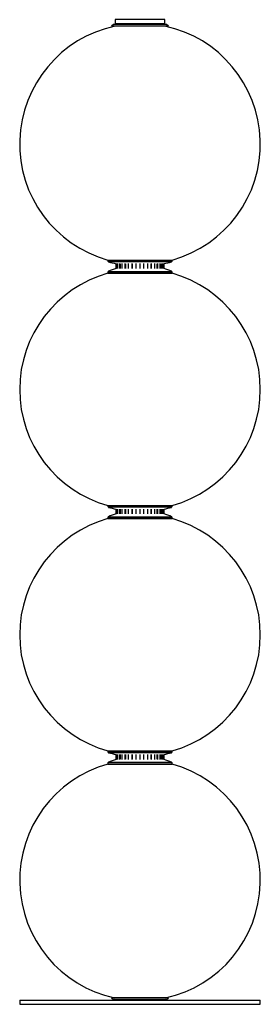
# Paper-space layout '_Izquierda' of a CAD drawing. Header units: millimetres. Extents: x -150 to 150, y 32 to 1258.
import ezdxf

# ---------------------------------------------------------------- set-up
doc = ezdxf.new("R2010")
doc.units = ezdxf.units.MM

psp = doc.layouts.new('_Izquierda')

# ---------------------------------------------------------------- linework, layer by layer
at = {"color": 7, "linetype": 'Continuous', "lineweight": 25}
for p, q in [((-32.9, 1252.3), (-35.7, 1250.3)), ((32.9, 1252.3), (-32.9, 1252.3)), ((-31, 1258.3), (-31, 1252.3)), ((31, 1258.3), (-31, 1258.3)), ((31, 1253.3), (-31, 1253.3)), ((31, 1252.3), (31, 1258.3)), ((35.7, 1250.3), (32.9, 1252.3)), ((35.7, 1250.3), (-35.7, 1250.3)), ((-40, 958.9), (-40, 957.6)), ((-40, 958.9), (40, 958.9)), ((-40, 957.6), (40, 957.6)), ((39.3, 956.7), (-39.3, 956.7)), ((40, 957.6), (40, 958.9)), ((-40, 944), (-40, 942.5)), ((40, 944), (-40, 944)), ((-39.4, 944.9), (39.4, 944.9)), ((-29.9, 948.3), (-29.9, 954.5)), ((-29.9, 948.4), (-29.9, 954.5)), ((-29, 948.3), (-29, 954.5)), ((-28.1, 948.6), (-28.1, 954.3)), ((-27.5, 948.3), (-27.5, 954.5)), ((-25, 948.3), (-25, 954.5)), ((-24.2, 948.6), (-24.2, 954.3)), ((-22.1, 948.3), (-22.1, 954.5)), ((-18.3, 948.3), (-18.3, 954.5)), ((-17.7, 948.6), (-17.7, 954.3)), ((-14.3, 948.3), (-14.3, 954.5)), ((-9.6, 948.3), (-9.6, 954.5)), ((-9.3, 948.6), (-9.3, 954.3)), ((-4.9, 948.3), (-4.9, 954.5)), ((0, 948.3), (0, 954.5)), ((4.8, 948.6), (4.8, 954.3)), ((4.9, 948.3), (4.9, 954.5)), ((9.9, 948.3), (9.9, 954.5)), ((13.8, 948.6), (13.8, 954.3)), ((14.3, 948.3), (14.3, 954.5)), ((18.5, 948.3), (18.5, 954.5)), ((21.3, 948.6), (21.3, 954.3)), ((22.1, 948.3), (22.1, 954.5)), ((25.2, 948.3), (25.2, 954.5)), ((26.6, 948.6), (26.6, 954.3)), ((27.5, 948.3), (27.5, 954.5)), ((29.1, 948.3), (29.1, 954.5)), ((29.9, 948.3), (29.9, 954.5)), ((30, 948.3), (30, 954.5)), ((40, 942.5), (40, 944)), ((-40, 942.5), (40, 942.5)), ((-40, 653.4), (-40, 652.1)), ((-40, 653.4), (40, 653.4)), ((-40, 652.1), (40, 652.1)), ((39.3, 651.1), (-39.3, 651.1)), ((40, 652.1), (40, 653.4)), ((-40, 638.5), (-40, 637)), ((40, 638.5), (-40, 638.5)), ((-39.4, 639.4), (39.4, 639.4)), ((-29.9, 642.8), (-29.9, 648.9)), ((-29.9, 642.8), (-29.9, 648.9)), ((-29, 642.8), (-29, 648.9)), ((-28.1, 643.1), (-28.1, 648.7)), ((-27.5, 642.8), (-27.5, 648.9)), ((-25, 642.8), (-25, 648.9)), ((-24.2, 643.1), (-24.2, 648.7)), ((-22.1, 642.8), (-22.1, 648.9)), ((-18.3, 642.8), (-18.3, 648.9)), ((-17.7, 643.1), (-17.7, 648.7)), ((-14.3, 642.8), (-14.3, 648.9)), ((-9.6, 642.8), (-9.6, 648.9)), ((-9.3, 643.1), (-9.3, 648.7)), ((-4.9, 642.8), (-4.9, 648.9)), ((0, 642.8), (0, 648.9)), ((4.8, 643.1), (4.8, 648.7)), ((4.9, 642.8), (4.9, 648.9)), ((9.9, 642.8), (9.9, 648.9)), ((13.8, 643.1), (13.8, 648.7)), ((14.3, 642.8), (14.3, 648.9)), ((18.5, 642.8), (18.5, 648.9)), ((21.3, 643.1), (21.3, 648.7)), ((22.1, 642.8), (22.1, 648.9)), ((25.2, 642.8), (25.2, 648.9)), ((26.6, 643.1), (26.6, 648.7)), ((27.5, 642.8), (27.5, 648.9)), ((29.1, 642.8), (29.1, 648.9)), ((29.9, 642.8), (29.9, 648.9)), ((30, 642.8), (30, 648.9)), ((40, 637), (40, 638.5)), ((-40, 637), (40, 637)), ((-40, 347.8), (-40, 346.5)), ((-40, 347.8), (40, 347.8)), ((-40, 346.5), (40, 346.5)), ((39.3, 345.5), (-39.3, 345.5)), ((-29.9, 337.2), (-29.9, 343.4)), ((-29.9, 337.3), (-29.9, 343.4)), ((-29, 337.2), (-29, 343.4)), ((-27.5, 337.2), (-27.5, 343.4)), ((-25, 337.2), (-25, 343.4)), ((-22.1, 337.2), (-22.1, 343.4)), ((-18.3, 337.2), (-18.3, 343.4)), ((-14.3, 337.2), (-14.3, 343.4)), ((-9.6, 337.2), (-9.6, 343.4)), ((-4.9, 337.2), (-4.9, 343.4)), ((0, 337.2), (0, 343.4)), ((4.9, 337.2), (4.9, 343.4)), ((9.9, 337.2), (9.9, 343.4)), ((14.3, 337.2), (14.3, 343.4)), ((18.5, 337.2), (18.5, 343.4)), ((22.1, 337.2), (22.1, 343.4)), ((25.2, 337.2), (25.2, 343.4)), ((27.5, 337.2), (27.5, 343.4)), ((29.1, 337.2), (29.1, 343.4)), ((29.9, 337.2), (29.9, 343.4)), ((30, 337.2), (30, 343.4)), ((40, 346.5), (40, 347.8)), ((-40, 332.9), (-40, 331.4)), ((40, 332.9), (-40, 332.9)), ((-40, 331.4), (40, 331.4)), ((-39.4, 333.8), (39.4, 333.8)), ((-28.1, 337.5), (-28.1, 343.2)), ((-24.2, 337.5), (-24.2, 343.2)), ((-17.7, 337.5), (-17.7, 343.2)), ((-9.3, 337.5), (-9.3, 343.2)), ((4.8, 337.5), (4.8, 343.2)), ((13.8, 337.5), (13.8, 343.2)), ((21.3, 337.5), (21.3, 343.2)), ((26.6, 337.5), (26.6, 343.2)), ((40, 331.4), (40, 332.9)), ((-150, 37.3), (-150, 32.3)), ((-150, 37.3), (150, 37.3)), ((-35.7, 40.3), (-32.9, 38.3)), ((35.7, 40.3), (-35.7, 40.3)), ((32.9, 38.3), (-32.9, 38.3)), ((-31, 38.3), (-31, 37.3)), ((31, 37.3), (31, 38.3)), ((32.9, 38.3), (35.7, 40.3)), ((150, 32.3), (150, 37.3)), ((-150, 32.3), (150, 32.3))]:
    psp.add_line(p, q, dxfattribs=at)
for centre, radius, start, end in [((0, 1103.5), 150, 101.9227, 254.534), ((0, 1103.5), 150, 285.466, 78.0773), ((-39, 957.6), 1, 180, 255.0321), ((0, 1103.5), 152, 255.0321, 258.6522), ((0, 1103.5), 152, 281.3831, 284.9679), ((39, 957.6), 1, 284.9679, 0), ((-39, 944), 1, 112.7144, 180), ((0, 850.9), 102, 107.0506, 112.7144), ((0, 850.9), 102, 67.2856, 72.8954), ((39, 944), 1, 0, 67.2856), ((0, 797.9), 150, 105.466, 254.534), ((0, 797.9), 150, 285.466, 74.534), ((-39, 652.1), 1, 180, 255.0321), ((0, 797.9), 152, 255.0321, 258.6522), ((0, 797.9), 152, 281.3831, 284.9679), ((39, 652.1), 1, 284.9679, 360), ((-39, 638.5), 1, 112.7144, 180), ((0, 545.3), 102, 107.0506, 112.7144), ((0, 545.3), 102, 67.2856, 72.8954), ((39, 638.5), 1, 360, 67.2856), ((0, 492.4), 150, 105.466, 254.534), ((0, 492.4), 150, 285.466, 74.534), ((-39, 346.5), 1, 180, 255.0321), ((0, 492.4), 152, 255.0321, 258.6522), ((0, 492.4), 152, 281.3831, 284.9679), ((39, 346.5), 1, 284.9679, 0), ((0, 186.8), 150, 105.466, 257.7183), ((-39, 332.9), 1, 112.7144, 180), ((0, 239.7), 102, 107.0506, 112.7144), ((0, 239.7), 102, 67.2856, 72.8954), ((0, 186.8), 150, 282.2817, 74.534), ((39, 332.9), 1, 360, 67.2856)]:
    psp.add_arc(centre, radius, start, end, dxfattribs=at)

doc.saveas('drawing.dxf')
